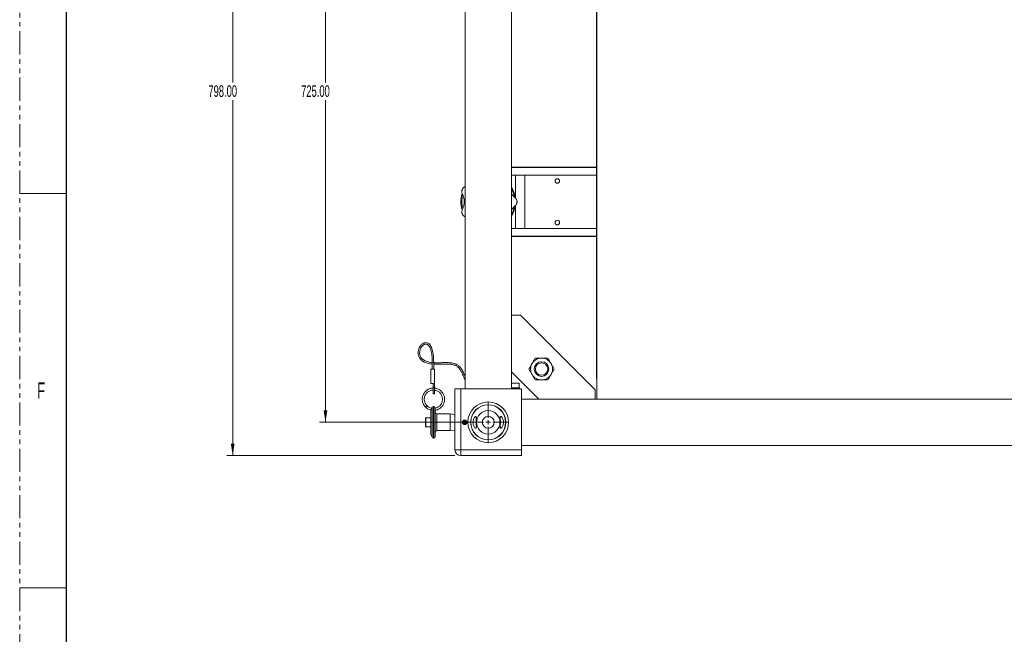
# Model space of a CAD drawing. Header units: millimetres. Extents: x 0 to 1118, y 0 to 864.
# Tile 5 of 26: x 0 to 270, y 527 to 695. Entities that reach past the tile are written whole.
import ezdxf

# ---------------------------------------------------------------- set-up
doc = ezdxf.new("R2010")
doc.units = ezdxf.units.MM
doc.linetypes.add('PHANTOM', pattern=[12.7, 6.35, -1.27, 1.27, -1.27, 1.27, -1.27])
doc.styles.add('SLDTEXTSTYLE0', font='TXT', dxfattribs={"width": 0.6})
doc.styles.add('SLDTEXTSTYLE3', font='TXT', dxfattribs={"width": 0.605})
doc.dimstyles.new('SLDDIMSTYLE0', dxfattribs={"dimtxt": 3.175, "dimasz": 3.302, "dimexe": 0, "dimexo": 0.0625, "dimgap": 0.79375, "dimtad": 0, "dimtih": 1, "dimtoh": 1, "dimlfac": 4, "dimrnd": 1e-09, "dimzin": 4, "dimdsep": 46, "dimtxsty": 'SLDTEXTSTYLE3', "dimsah": 1, "dimcen": 0.09, "dimadec": 0, "dimazin": 1, "dimtfac": 1, "dimtofl": 0, "dimtmove": 0, "dimatfit": 3, "dimfxl": 1, "dimfrac": 2, "dimtolj": 1, "dimtzin": 12, "dimarcsym": 0})

# ---------------------------------------------------------------- blocks, each defined once
blk = doc.blocks.new('_D_5')
at = {"color": 7, "linetype": 'Continuous', "lineweight": 0}
for p, q in [((121.34, 766.33), (82.15, 766.33)), ((83.75, 766.33), (83.75, 678.14)), ((83.75, 585.08), (83.75, 673.27)), ((121.34, 585.08), (82.15, 585.08))]:
    blk.add_line(p, q, dxfattribs=at)
for points in [[(83.75, 766.33), (83.24, 763.03), (84.26, 763.03)], [(83.75, 585.08), (84.26, 588.38), (83.24, 588.38)]]:
    blk.add_solid(points, dxfattribs=at)
at = {"color": 7, "linetype": 'Continuous', "lineweight": 0, "insert": (77.08, 677.36), "char_height": 3.175, "attachment_point": 1, "style": 'SLDTEXTSTYLE3'}
blk.add_mtext('725.00', dxfattribs=at)
blk = doc.blocks.new('_D_6')
at = {"color": 7, "linetype": 'Continuous', "lineweight": 0}
for p, q in [((119.2, 775.46), (56.75, 775.46)), ((58.35, 775.46), (58.35, 678.14)), ((58.35, 575.96), (58.35, 673.27)), ((119.2, 575.96), (56.75, 575.96))]:
    blk.add_line(p, q, dxfattribs=at)
for points in [[(58.35, 775.46), (57.84, 772.15), (58.86, 772.15)], [(58.35, 575.96), (58.86, 579.26), (57.84, 579.26)]]:
    blk.add_solid(points, dxfattribs=at)
at = {"color": 7, "linetype": 'Continuous', "lineweight": 0, "insert": (51.68, 677.36), "char_height": 3.175, "attachment_point": 1, "style": 'SLDTEXTSTYLE3'}
blk.add_mtext('798.00', dxfattribs=at)
blk = doc.blocks.new('SW_CENTERMARKSYMBOL_12')
at = {"color": 0, "linetype": 'Continuous', "lineweight": 0}
for p, q in [((0, 1.27), (0, 5.3975)), ((-1.27, 0), (-5.3975, 0)), ((0, 0), (-0.635, 0)), ((0, 0), (0, 0.635)), ((0, 0), (0, -0.635)), ((0, 0), (0.635, 0)), ((1.27, 0), (5.3975, 0)), ((0, -1.27), (0, -5.3975))]:
    blk.add_line(p, q, dxfattribs=at)

msp = doc.modelspace()

# ---------------------------------------------------------------- linework, layer by layer
at = {"color": 7, "linetype": 'PHANTOM', "lineweight": 0}
msp.add_line((0, 0), (0, 863.6), dxfattribs=at)
at = {"color": 7, "linetype": 'Continuous', "lineweight": 30}
msp.add_line((12.7, 838.2), (12.7, 25.4), dxfattribs=at)
at = {"color": 7, "linetype": 'Continuous', "lineweight": 15}
for p, q in [((121.9904, 757.2056), (121.9904, 594.2056)), ((134.6904, 594.2056), (134.6904, 757.2056)), ((158.0654, 749.4531), (158.0654, 591.4306)), ((157.9404, 742.0781), (157.9404, 598.0781)), ((157.9404, 654.9831), (134.6904, 654.9831)), ((135.8404, 652.7331), (134.6904, 652.7331)), ((135.8404, 646.441), (135.8404, 652.7331)), ((135.8404, 652.7331), (138.3404, 652.7331)), ((138.3404, 652.7331), (138.3404, 638.1831)), ((157.9404, 652.7331), (138.3404, 652.7331)), ((135.8404, 638.1831), (135.8404, 644.4704)), ((135.8404, 638.1831), (134.6904, 638.1831)), ((138.3404, 638.1831), (135.8404, 638.1831)), ((138.3404, 638.1831), (157.9404, 638.1831)), ((157.9404, 635.9331), (134.6904, 635.9331)), ((134.6904, 614.3911), (137.1904, 614.3911)), ((137.1904, 614.3911), (157.6509, 593.9306)), ((113.0082, 601.4477), (113.0082, 599.6375)), ((113.4051, 601.4477), (113.0082, 601.4477)), ((113.4051, 599.6375), (113.4051, 601.4477)), ((112.6119, 595.6687), (112.6119, 599.6375)), ((113.6035, 599.6375), (112.6119, 599.6375)), ((113.6035, 599.6375), (113.6035, 595.6687)), ((134.6904, 598.9306), (142.1904, 591.4306)), ((113.6035, 595.6687), (112.6119, 595.6687)), ((113.2702, 595.6687), (113.2702, 594.6878)), ((113.2702, 594.6878), (113.6035, 594.6878)), ((113.2702, 594.6878), (113.2702, 592.8906)), ((113.6035, 595.6687), (113.6035, 594.6878)), ((113.6035, 594.6878), (113.6035, 592.8906)), ((119.2154, 577.5431), (119.2154, 594.2056)), ((119.2154, 594.2056), (120.8029, 594.2056)), ((120.8029, 594.2056), (120.8029, 577.5431)), ((137.4654, 594.2056), (120.8029, 594.2056)), ((136.7779, 595.7889), (134.6904, 595.7889)), ((135.1088, 594.5389), (134.6904, 594.5389)), ((135.1088, 594.5389), (135.1088, 594.2056)), ((136.906, 594.5389), (135.1088, 594.5389)), ((136.7779, 594.5389), (136.7779, 595.7889)), ((136.906, 594.2056), (136.906, 594.5389)), ((137.4654, 594.2056), (137.4654, 577.5431)), ((157.6509, 593.9306), (157.6509, 591.4306)), ((113.2702, 592.8906), (113.6035, 592.8906)), ((394.2154, 591.4306), (137.4654, 591.4306)), ((111.1552, 589.2456), (111.3505, 589.441)), ((111.3505, 589.441), (111.5458, 589.6363)), ((112.6352, 581.8371), (112.6352, 588.319)), ((112.937, 589.1533), (112.896, 589.0407)), ((113.4289, 589.4145), (113.31, 589.4145)), ((113.8258, 589.0161), (113.8258, 581.1436)), ((115.4747, 589.2456), (115.5176, 589.3051)), ((111.1469, 583.9312), (111.1469, 586.2299)), ((112.6352, 586.3252), (111.2422, 586.3252)), ((117.8952, 587.3626), (114.2227, 587.3626)), ((119.1799, 587.2276), (117.8952, 587.3626)), ((117.8952, 585.0806), (117.8952, 587.3626)), ((119.2154, 587.1921), (119.1799, 587.2276)), ((119.1799, 582.9336), (119.1799, 587.2276)), ((119.2154, 587.1921), (119.2154, 585.0806)), ((119.2154, 586.5756), (119.2154, 586.5756)), ((121.5162, 585.5964), (121.6433, 585.4107)), ((121.6433, 585.4107), (121.6574, 585.3901)), ((121.8692, 585.4806), (121.8692, 585.7056)), ((121.8692, 585.4556), (121.8692, 585.4806)), ((111.2422, 583.836), (112.6352, 583.836)), ((114.2227, 582.7986), (117.8952, 582.7986)), ((117.8952, 582.7986), (117.8952, 585.0806)), ((117.8952, 582.7986), (119.1799, 582.9336)), ((119.1799, 582.9336), (119.2154, 582.9691)), ((119.2154, 585.0806), (119.2154, 582.9691)), ((119.2154, 583.5856), (119.2154, 583.5856)), ((112.6352, 581.8371), (112.937, 581.0078)), ((113.31, 580.7467), (113.4289, 580.7467)), ((120.8029, 577.5431), (119.2154, 577.5431)), ((120.8029, 575.9556), (120.8029, 577.5431)), ((120.8029, 577.5431), (137.4654, 577.5431)), ((137.4654, 578.7306), (394.2154, 578.7306)), ((137.4654, 577.5431), (137.4654, 575.9556)), ((137.4654, 575.9556), (120.8029, 575.9556))]:
    msp.add_line(p, q, dxfattribs=at)
at = {"color": 9, "linetype": 'Continuous', "lineweight": 15}
for p, q in [((157.9404, 654.8581), (134.6904, 654.8581)), ((157.9404, 636.0581), (134.6904, 636.0581)), ((112.937, 581.0078), (112.937, 589.1533)), ((113.31, 589.4145), (113.31, 585.0806)), ((113.4289, 585.0806), (113.4289, 589.4145)), ((111.2422, 586.3252), (111.2422, 583.836)), ((114.2227, 587.3626), (114.2227, 585.0806)), ((113.31, 585.0806), (113.31, 580.7467)), ((113.4289, 580.7467), (113.4289, 585.0806)), ((114.2227, 585.0806), (114.2227, 582.7986))]:
    msp.add_line(p, q, dxfattribs=at)
at = {"color": 7, "linetype": 'Continuous', "lineweight": 0}
for p, q in [((0, 647.7), (12.7, 647.7)), ((0, 539.75), (12.7, 539.75))]:
    msp.add_line(p, q, dxfattribs=at)
at = {"color": 7, "linetype": 'Continuous', "lineweight": 15, "flags": 128}
for points in [[(112.9941, 601.4192), (112.7584, 601.4405), (112.1323, 601.5455), (111.0445, 601.907), (110.5961, 602.1666), (110.2113, 602.4875), (109.9037, 602.87), (109.6917, 603.2942), (109.5883, 603.6681), (109.5497, 604.0039), (109.5704, 604.4699), (109.6993, 605.0186), (109.8934, 605.4653), (110.1247, 605.8255), (110.4793, 606.1969), (110.8761, 606.436), (111.2684, 606.5102), (111.4741, 606.4799), (111.673, 606.3989), (112.0047, 606.1288), (112.2508, 605.7876), (112.4116, 605.4738), (112.5757, 605.0438), (112.7347, 604.4665), (112.8742, 603.7051), (112.9597, 602.7133), (113.0082, 601.4477), (113.0082, 601.4477)], [(157.9404, 598.0781), (157.9876, 597.2384), (158.0654, 596.7145)], [(121.8827, 585.4551), (121.8734, 585.3146), (121.8694, 585.1391), (121.8692, 585.0952), (121.8692, 585.0842), (121.8692, 585.0815), (121.8692, 585.0808), (121.8692, 585.0806), (121.8692, 585.0806), (121.8692, 585.0806), (121.8692, 585.0806)], [(122.0001, 585.432), (121.9932, 584.8924), (122.0001, 584.7292)]]:
    msp.add_lwpolyline(points, dxfattribs=at)
at = {"color": 7, "linetype": 'Continuous', "lineweight": 15}
for centre, radius in [((147.2529, 651.1456), 0.625), ((147.2529, 639.7706), 0.625), ((142.9305, 599.6707), 2), ((142.9305, 599.6707), 1.6933), ((128.3404, 585.0806), 5.575), ((128.3404, 585.0806), 4.825), ((128.3404, 585.0806), 4.7625), ((128.3404, 585.0806), 3.2096), ((121.8692, 585.0806), 0.625), ((128.3404, 585.0806), 1.6399)]:
    msp.add_circle(centre, radius, dxfattribs=at)
for centre, radius, start, end in [((128.3404, 645.4581), 7.5, 162.664426, 196.863054), ((128.3404, 645.4581), 7.25, 164.936476, 194.835097), ((128.3404, 645.4581), 7.875, 154.064271, 154.507157), ((128.3404, 645.4581), 7.5, 8.860648, 32.149052), ((128.3404, 645.4581), 7.25, 10.968873, 28.852834), ((128.3404, 645.4581), 7.875, 359.778557, 0.221443), ((128.3404, 645.4581), 7.875, 205.492843, 205.935729), ((128.3404, 645.4581), 7.5, 327.850948, 351.761496), ((128.3404, 645.4581), 7.25, 331.147166, 349.001329), ((142.9305, 599.6707), 3, 90, 150), ((142.9305, 599.6707), 3, 30, 90), ((142.9305, 599.6707), 3, 150, 210), ((142.9305, 599.6707), 3, 330, 30), ((142.9305, 599.6707), 3, 210, 270), ((142.9305, 599.6707), 3, 270, 330), ((113.31, 589.0176), 0.3969, 90, 160), ((113.4289, 589.0176), 0.3969, 0, 90), ((111.2422, 586.2299), 0.0952, 90, 180), ((114.2227, 587.7595), 0.3969, 180, 270), ((121.8692, 585.0806), 0.4, 124.377468, 90), ((121.8692, 585.0806), 0.375, 124.377468, 90), ((111.2422, 583.9312), 0.0953, 180, 270), ((114.2227, 582.4017), 0.3969, 90, 180), ((113.31, 581.1436), 0.3969, 200, 270), ((113.4289, 581.1436), 0.3969, 270, 0), ((120.8029, 577.5431), 1.5875, 180, 270)]:
    msp.add_arc(centre, radius, start, end, dxfattribs=at)
for points, knots in [([(121.2321, 648.8475), (121.2217, 648.8235), (121.1706, 648.7059), (121.1145, 648.5041), (121.082, 648.1753), (121.1335, 647.816), (121.2423, 647.5882), (121.2935, 647.4812)], [0, 0, 0, 0, 0.04345426, 0.21282613, 0.48555615, 0.75812849, 1, 1, 1, 1]), ([(121.2935, 647.4812), (121.3846, 647.2669), (121.5662, 646.8398), (121.7178, 646.1118), (121.7564, 645.4761), (121.7262, 644.9311), (121.6247, 644.3239), (121.435, 643.7269), (121.2795, 643.4084), (121.2145, 643.2751)], [0, 0, 0, 0, 0.17620928, 0.35121226, 0.47388715, 0.58538309, 0.69981452, 0.87437308, 1, 1, 1, 1]), ([(121.9904, 649.5855), (121.9477, 649.5692), (121.7941, 649.5106), (121.599, 649.3545), (121.4278, 649.1731), (121.3333, 649.0358), (121.2859, 648.9552), (121.2646, 648.914), (121.2585, 648.9023)], [0, 0, 0, 0, 0.13288069, 0.47742434, 0.75007475, 0.8982374, 0.97121675, 1, 1, 1, 1]), ([(135.7078, 646.5831), (135.5521, 646.7099), (135.2414, 646.9628), (134.8687, 647.3609), (134.7103, 647.6057), (134.6904, 647.6365)], [0, 0, 0, 0, 0.46781196, 0.93298705, 1, 1, 1, 1]), ([(135.5673, 644.2233), (135.6566, 644.2942), (135.8377, 644.4382), (136.0314, 644.7147), (136.1474, 644.9815), (136.1954, 645.1975), (136.2114, 645.3262), (136.2143, 645.4004), (136.2153, 645.4277)], [0, 0, 0, 0, 0.23253913, 0.47177236, 0.72393175, 0.87735909, 0.955006, 1, 1, 1, 1]), ([(136.2153, 645.4885), (136.2143, 645.5159), (136.211, 645.6007), (136.1861, 645.7847), (136.1052, 646.0587), (135.9385, 646.3539), (135.7773, 646.5141), (135.7078, 646.5831)], [0, 0, 0, 0, 0.05167604, 0.15970342, 0.45906726, 0.7669812, 1, 1, 1, 1]), ([(121.2145, 643.2751), (121.176, 643.1623), (121.099, 642.9367), (121.089, 642.617), (121.1262, 642.3699), (121.1744, 642.2104), (121.2079, 642.1231), (121.2268, 642.0807), (121.2321, 642.0687)], [0, 0, 0, 0, 0.28418167, 0.56860696, 0.79368344, 0.91599364, 0.97623905, 1, 1, 1, 1]), ([(121.2585, 642.0139), (121.2708, 641.9907), (121.3309, 641.8775), (121.4544, 641.7088), (121.6765, 641.4816), (121.89, 641.3751), (121.9904, 641.325)], [0, 0, 0, 0, 0.059735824, 0.292568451, 0.667485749, 1, 1, 1, 1]), ([(134.6904, 643.2753), (134.7223, 643.3238), (134.858, 643.5299), (135.1661, 643.8727), (135.4264, 644.1002), (135.5673, 644.2233)], [0, 0, 0, 0, 0.12347574, 0.52559957, 1, 1, 1, 1]), ([(113.4051, 601.4477), (113.3917, 601.8892), (113.3677, 602.6816), (113.287, 603.7503), (113.1255, 604.5831), (112.9379, 605.2495), (112.7098, 605.8047), (112.4219, 606.2782), (112.05, 606.661), (111.5703, 606.9057), (111.0276, 606.9251), (110.5483, 606.7434), (110.1725, 606.4736), (109.8565, 606.146), (109.5618, 605.7196), (109.3156, 605.1827), (109.1639, 604.575), (109.1348, 603.9859), (109.2077, 603.4884), (109.3369, 603.0871), (109.5108, 602.7315), (109.7623, 602.3712), (110.1155, 602.0157), (110.5688, 601.6951), (111.1113, 601.4271), (111.7195, 601.2251), (112.3477, 601.0939), (112.7834, 601.0356), (112.9926, 601.0237), (113.0082, 601.0228)], [0, 0, 0, 0, 0.07802331, 0.14004495, 0.18901446, 0.22789322, 0.2627646, 0.29576301, 0.32715731, 0.35970372, 0.39580034, 0.4308793, 0.46024969, 0.48829221, 0.5225885, 0.56465059, 0.60772873, 0.65001769, 0.68552014, 0.71156854, 0.73695004, 0.76678353, 0.80121963, 0.83783693, 0.87679141, 0.91867015, 0.96063251, 0.99706997, 1, 1, 1, 1]), ([(121.9904, 597.6556), (121.9777, 597.6855), (121.8769, 597.9224), (121.7089, 598.3441), (121.4522, 598.9115), (121.1817, 599.4199), (120.8783, 599.8758), (120.5804, 600.2266), (120.2853, 600.5039), (119.9819, 600.7378), (119.6148, 600.9558), (119.1768, 601.145), (118.6788, 601.2926), (118.0643, 601.3939), (117.3066, 601.4441), (116.503, 601.4428), (115.7464, 601.424), (115.1229, 601.4032), (114.5868, 601.3846), (114.023, 601.3642), (113.6311, 601.3762), (113.4051, 601.383)], [0, 0, 0, 0, 0.01532838, 0.12167115, 0.21076217, 0.29761653, 0.37432987, 0.43936919, 0.47732518, 0.51950412, 0.56709921, 0.60550635, 0.64582864, 0.6888808, 0.73604171, 0.7960875, 0.84591282, 0.88507173, 0.92039813, 0.95410154, 1, 1, 1, 1]), ([(141.1985, 602.6707), (141.0578, 602.4271), (140.774, 601.9354), (140.4805, 601.4272), (140.3325, 601.1707)], [0, 0, 0, 0, 0.49545796, 1, 1, 1, 1]), ([(142.9305, 602.6707), (142.6403, 602.6707), (142.0534, 602.6707), (141.4855, 602.6707), (141.1985, 602.6707)], [0, 0, 0, 0, 0.49451073, 1, 1, 1, 1]), ([(144.6626, 602.6707), (144.3813, 602.6707), (143.8135, 602.6707), (143.2266, 602.6707), (142.9305, 602.6707)], [0, 0, 0, 0, 0.49545796, 1, 1, 1, 1]), ([(145.5286, 601.1707), (145.3835, 601.4221), (145.09, 601.9303), (144.8061, 602.4221), (144.6626, 602.6707)], [0, 0, 0, 0, 0.49451073, 1, 1, 1, 1]), ([(113.4051, 600.9994), (113.4119, 600.999), (113.5612, 600.99), (113.9616, 600.9871), (114.6612, 600.9834), (115.5104, 601.015), (116.2947, 601.0434), (116.9549, 601.0479), (117.5157, 601.0331), (118.0679, 600.991), (118.5925, 600.9041), (119.0499, 600.7685), (119.4385, 600.5989), (119.764, 600.4044), (120.1177, 600.1322), (120.4382, 599.795), (120.728, 599.3924), (120.9672, 598.9816), (121.2161, 598.473), (121.4762, 597.8644), (121.7249, 597.2405), (121.9161, 596.8468), (121.9904, 596.6938)], [0, 0, 0, 0, 0.00127501, 0.02805448, 0.07481723, 0.13040998, 0.18090008, 0.21416248, 0.24667241, 0.28000264, 0.31414097, 0.34854829, 0.38413136, 0.42146238, 0.4590219, 0.5293336, 0.58998062, 0.65349628, 0.72400918, 0.82729299, 0.93289031, 1, 1, 1, 1]), ([(140.3325, 601.1707), (140.1873, 600.9194), (139.8939, 600.4111), (139.61, 599.9193), (139.4664, 599.6707)], [0, 0, 0, 0, 0.49451073, 1, 1, 1, 1]), ([(139.4664, 599.6707), (139.6071, 599.4271), (139.8909, 598.9354), (140.1844, 598.4272), (140.3325, 598.1707)], [0, 0, 0, 0, 0.49545796, 1, 1, 1, 1]), ([(146.3946, 599.6707), (146.254, 599.9143), (145.9701, 600.406), (145.6767, 600.9143), (145.5286, 601.1707)], [0, 0, 0, 0, 0.495457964, 1, 1, 1, 1]), ([(145.5286, 598.1707), (145.6737, 598.4221), (145.9672, 598.9303), (146.2511, 599.4221), (146.3946, 599.6707)], [0, 0, 0, 0, 0.49451073, 1, 1, 1, 1]), ([(140.3325, 598.1707), (140.4776, 597.9194), (140.771, 597.4111), (141.0549, 596.9193), (141.1985, 596.6707)], [0, 0, 0, 0, 0.49451073, 1, 1, 1, 1]), ([(141.1985, 596.6707), (141.4798, 596.6707), (142.0475, 596.6707), (142.6344, 596.6707), (142.9305, 596.6707)], [0, 0, 0, 0, 0.49545796, 1, 1, 1, 1]), ([(142.9305, 596.6707), (143.2208, 596.6707), (143.8076, 596.6707), (144.3755, 596.6707), (144.6626, 596.6707)], [0, 0, 0, 0, 0.494510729, 1, 1, 1, 1]), ([(144.6626, 596.6707), (144.8032, 596.9143), (145.0871, 597.406), (145.3805, 597.9143), (145.5286, 598.1707)], [0, 0, 0, 0, 0.49545796, 1, 1, 1, 1]), ([(113.2702, 594.4224), (113.1042, 594.4265), (112.63, 594.4383), (111.9108, 594.1574), (111.3036, 593.7358), (110.8763, 593.2696), (110.5472, 592.7569), (110.2887, 592.0413), (110.235, 591.3189), (110.3306, 590.6928), (110.4941, 590.1958), (110.7574, 589.6922), (111.0192, 589.3983), (111.1552, 589.2456)], [0, 0, 0, 0, 0.06944323, 0.19846609, 0.31508442, 0.37836794, 0.4631868, 0.56971753, 0.69510456, 0.76309917, 0.83506164, 0.91428753, 1, 1, 1, 1]), ([(111.5458, 589.6363), (111.3695, 589.8498), (111.0446, 590.243), (110.8305, 590.9343), (110.795, 591.5464), (110.8849, 592.0608), (111.0404, 592.4725), (111.2926, 592.9134), (111.7197, 593.3857), (112.3883, 593.7594), (112.9414, 593.9304), (113.237, 593.8972), (113.2702, 593.8935)], [0, 0, 0, 0, 0.14112047, 0.25996076, 0.36461925, 0.45427123, 0.52639015, 0.58989811, 0.71499571, 0.84726101, 0.98282334, 1, 1, 1, 1]), ([(113.7941, 588.4112), (113.8512, 588.4133), (114.2295, 588.427), (114.8736, 588.7387), (115.618, 589.3217), (116.1439, 590.1279), (116.4002, 591.0569), (116.357, 592.0161), (116.0268, 592.9135), (115.4347, 593.6799), (114.6372, 594.194), (113.9906, 594.4442), (113.6438, 594.4311), (113.6035, 594.4296)], [0, 0, 0, 0, 0.01946603, 0.12895869, 0.23418826, 0.34115122, 0.45089928, 0.55821776, 0.66346879, 0.77292786, 0.88170838, 0.98626877, 1, 1, 1, 1]), ([(113.6035, 593.8614), (113.7144, 593.8552), (114.0805, 593.8347), (114.6639, 593.5513), (115.2621, 593.0447), (115.667, 592.3677), (115.8489, 591.606), (115.7904, 590.8206), (115.4908, 590.0882), (114.9834, 589.4955), (114.4101, 589.1035), (113.9939, 589.0201), (113.8321, 588.9877)], [0, 0, 0, 0, 0.04731592, 0.15616626, 0.26879567, 0.37983666, 0.48725139, 0.59904357, 0.71144858, 0.81949248, 0.92978567, 1, 1, 1, 1]), ([(110.7245, 589.8008), (110.9065, 589.5551), (111.2782, 589.0533), (111.9906, 588.5929), (112.4944, 588.489), (112.686, 588.4495)], [0, 0, 0, 0, 0.37289495, 0.76142749, 1, 1, 1, 1]), ([(112.8681, 588.9566), (112.8371, 588.9581), (112.5533, 588.9719), (112.0525, 589.2013), (111.6863, 589.5295), (111.5079, 589.6893)], [0, 0, 0, 0, 0.05921679, 0.54173446, 1, 1, 1, 1]), ([(112.6366, 588.3236), (112.6364, 588.3231), (112.636, 588.3218), (112.6355, 588.3202), (112.6352, 588.3193), (112.6352, 588.3191), (112.6352, 588.319)], [0, 0, 0, 0, 0.15789795, 0.367391, 0.7554633, 1, 1, 1, 1]), ([(112.7977, 588.7521), (112.7816, 588.7071), (112.7477, 588.6119), (112.6969, 588.4767), (112.6573, 588.3753), (112.6439, 588.3418), (112.6388, 588.3292)], [0, 0, 0, 0, 0.26892691, 0.56808267, 0.83665551, 1, 1, 1, 1]), ([(112.8963, 589.0414), (112.8957, 589.0395), (112.894, 589.0345), (112.8778, 588.9851), (112.8455, 588.8895), (112.8164, 588.8042), (112.7988, 588.7553), (112.7977, 588.7521)], [0, 0, 0, 0, 0.16643204, 0.42676965, 0.697016, 0.97998038, 1, 1, 1, 1]), ([(113.8258, 589.0161), (113.8257, 589.0252), (113.8255, 589.0362), (113.8256, 589.0307), (113.8256, 589.0297)], [0, 0, 0, 0, 0.817297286, 1, 1, 1, 1]), ([(115.4243, 590.071), (115.4126, 590.0489), (115.326, 589.8858), (115.1962, 589.752), (115.084, 589.6363)], [0, 0, 0, 0, 0.13553365, 1, 1, 1, 1]), ([(124.8362, 586.6509), (124.8935, 586.6684), (125.0083, 586.7035), (125.0843, 586.5504), (125.0844, 586.2581), (125.045, 585.8459), (125.0095, 585.3401), (125.0106, 584.797), (125.0475, 584.2874), (125.088, 583.8646), (125.08, 583.5796), (124.9891, 583.4612), (124.8244, 583.4967), (124.6031, 583.6866), (124.3638, 584.0495), (124.1874, 584.5592), (124.1367, 585.104), (124.1928, 585.5872), (124.3245, 586.0076), (124.5212, 586.3674), (124.7076, 586.5736), (124.8079, 586.6338), (124.8362, 586.6509)], [0, 0, 0, 0, 0.05097381, 0.1021227, 0.14999211, 0.19899953, 0.25093981, 0.30286416, 0.35390892, 0.40583853, 0.45776163, 0.50650666, 0.55455639, 0.60779404, 0.66798553, 0.72827826, 0.77984539, 0.824506, 0.8692971, 0.91945024, 0.97721005, 1, 1, 1, 1]), ([(132.2769, 586.1448), (132.3365, 586.0114), (132.4561, 585.7439), (132.539, 585.2388), (132.5186, 584.7453), (132.4136, 584.3045), (132.2399, 583.9192), (132.0109, 583.613), (131.7779, 583.4528), (131.6277, 583.5), (131.5885, 583.7316), (131.613, 584.0868), (131.6558, 584.5478), (131.6763, 585.0808), (131.6556, 585.6156), (131.6115, 586.0898), (131.5873, 586.453), (131.6338, 586.6586), (131.7624, 586.7015), (131.9561, 586.5935), (132.1426, 586.3855), (132.246, 586.2002), (132.2769, 586.1448)], [0, 0, 0, 0, 0.05097095, 0.10218332, 0.14833649, 0.19232344, 0.24002457, 0.29495495, 0.35610488, 0.41485175, 0.46517424, 0.51293409, 0.56353928, 0.61585892, 0.6671972, 0.71849362, 0.77082297, 0.82141529, 0.86910538, 0.91901302, 0.97582744, 1, 1, 1, 1]), ([(121.8692, 585.0806), (121.8692, 585.0806), (121.8692, 585.0806), (121.8692, 585.0805), (121.8692, 585.0802), (121.8692, 585.079), (121.8692, 585.0742), (121.8692, 585.055), (121.8697, 584.9782), (121.8711, 584.8604), (121.8789, 584.7576), (121.8823, 584.7132)], [0, 0, 0, 0, 0.00001276, 0.00012931, 0.00059551, 0.00246031, 0.00991953, 0.03975641, 0.15910439, 0.63652657, 1, 1, 1, 1])]:
    msp.add_open_spline(points, degree=3, knots=knots, dxfattribs=at)
at = {"color": 9, "linetype": 'Continuous', "lineweight": 15}
msp.add_open_spline([(112.8961, 589.0407), (112.8962, 589.041), (112.8968, 589.0428), (112.8881, 589.0164), (112.8662, 588.9504), (112.8329, 588.8525), (112.7909, 588.7321), (112.7429, 588.5993), (112.6949, 588.4714), (112.6577, 588.3762), (112.6424, 588.3381), (112.6366, 588.3236)], degree=3, knots=[0, 0, 0, 0, 0.029538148, 0.14715028, 0.264587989, 0.384869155, 0.511153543, 0.643715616, 0.780359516, 0.916220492, 1, 1, 1, 1], dxfattribs=at)

# ---------------------------------------------------------------- block references
at = {"color": 7, "linetype": 'Continuous', "lineweight": 0}
msp.add_blockref('SW_CENTERMARKSYMBOL_12', (128.3404, 585.0806), dxfattribs=at)

# ---------------------------------------------------------------- texts
at = {"color": 7, "linetype": 'Continuous', "lineweight": 0, "insert": (4.7942, 595.9977), "char_height": 4.445, "attachment_point": 1, "style": 'SLDTEXTSTYLE0'}
msp.add_mtext('F', dxfattribs=at)

# ---------------------------------------------------------------- dimensions: what is measured, and where the dimension line sits
at = {"color": 7, "linetype": 'Continuous', "lineweight": 0}
for base, p1, p2, picture, middle in [((58.3502, 575.9556), (120.8029, 775.4556), (120.8029, 575.9556), '_D_6', (58.3502, 675.7056)), ((83.7502, 585.0806), (122.9429, 766.3306), (122.9429, 585.0806), '_D_5', (83.7502, 675.7056))]:
    dim = msp.add_linear_dim(base=base, p1=p1, p2=p2, angle=90, dimstyle='SLDDIMSTYLE0', dxfattribs=at)
    dim.commit()
    dim.dimension.update_dxf_attribs({"geometry": picture, "text_midpoint": middle, "dimtype": 160})

doc.saveas('drawing.dxf')
